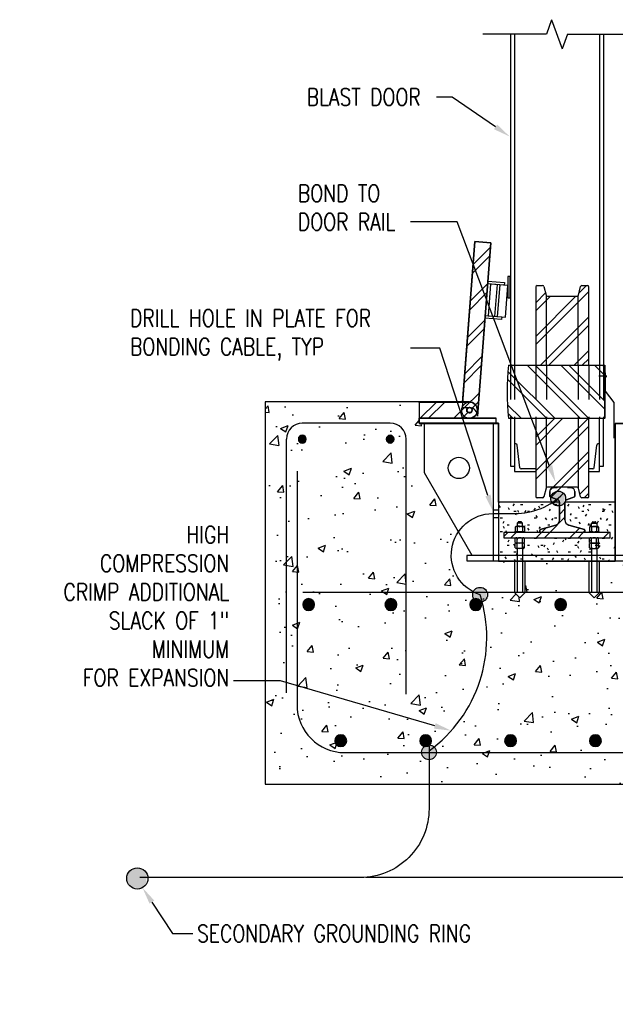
# Model space of a CAD drawing. Header units: inches. Extents: x 144.6 to 168.5, y 21.9 to 43.
# Tile 5 of 7: x 156.7 to 161, y 35.8 to 43. Entities that reach past the tile are written whole.
import ezdxf
from ezdxf import colors
from ezdxf.entities.mleader import LeaderData, LeaderLine
from ezdxf.math import Vec2, Vec3

# ---------------------------------------------------------------- set-up
doc = ezdxf.new("R2010")
doc.units = ezdxf.units.IN
doc.header["$MEASUREMENT"] = 0
doc.linetypes.add('HIDDEN', pattern=[0.375, 0.25, -0.125])
for name, color, linetype in [('E-ANNO-TEXT', 2, 'Continuous'), ('E-DETL-GRPH', 3, 'Continuous'), ('G-Anno-Std-Scrn', 250, 'Continuous'), ('G-ANNO-STD-SCRN-HIDD', 250, 'HIDDEN')]:
    doc.layers.add(name, color=color, linetype=linetype)
doc.styles.add('Annotative', font='romans.shx', dxfattribs={"width": 0.8, "height": 0.125})
pattern_1 = [(45, (160.82217, 48.16254), (-0.1225314, 0.1225314), []), (45, (160.82217, 48.3482), (-0.1225314, 0.1225314), [])]

# ---------------------------------------------------------------- blocks, each defined once
blk = doc.blocks.new('Reinforcing Bar Section_USACE - __9-1493162-Section 31')
h = blk.add_hatch(color=256)
h.dxf.hatch_style = 1
h.paths.add_polyline_path([(773.77, -31.894, 1), (774.895, -31.894, 1)])
for start, end in [(0, 180), (180, 0)]:
    blk.add_arc((774.332, -31.894), 0.562, start, end)
blk = doc.blocks.new('Reinforcing Bar Section_USACE - __9-1453024-Section 31')
h = blk.add_hatch(color=256)
h.dxf.hatch_style = 1
h.paths.add_polyline_path([(770.743, -19.078, 1), (771.868, -19.078, 1)])
for radius, start, end in [(0.562, 0, 180), (0.563, 180, 360)]:
    blk.add_arc((771.305, -19.078), radius, start, end)

msp = doc.modelspace()

# ---------------------------------------------------------------- hatches: boundary and pattern name
at = {"layer": 'E-DETL-GRPH', "lineweight": -3}
for points in [[(160.6524, 39.516), (160.6174, 39.5451), (160.5882, 39.5451), (160.5561, 39.5189), (160.5503, 39.4897), (160.5591, 39.4634), (160.5765, 39.4459), (160.6174, 39.4401), (160.6465, 39.4605)], [(160.0829, 38.8148), (160.0479, 38.8439), (160.0187, 38.8439), (159.9867, 38.8177), (159.9808, 38.7885), (159.9896, 38.7622), (160.0071, 38.7448), (160.0479, 38.7389), (160.0771, 38.7594)], [(159.7106, 37.6674), (159.6756, 37.6966), (159.6465, 37.6966), (159.6144, 37.6704), (159.6085, 37.6412), (159.6173, 37.6149), (159.6348, 37.5974), (159.6756, 37.5916), (159.7048, 37.612)], [(157.605, 36.7593), (157.555, 36.801), (157.5133, 36.801), (157.4675, 36.7635), (157.4592, 36.7218), (157.4717, 36.6843), (157.4967, 36.6593), (157.555, 36.651), (157.5967, 36.6802)]]:
    msp.add_hatch(color=256, dxfattribs=at).paths.add_polyline_path(points)
at = {"layer": 'G-Anno-Std-Scrn', "lineweight": -3}
h = msp.add_hatch(dxfattribs=at)
h.set_pattern_fill('FP_6', color=256, scale=0.07736, style=0, pattern_type=2)
h.set_pattern_definition(pattern_1)
h.paths.add_polyline_path([(160.0131, 40.0908), (160.1114, 41.3544), (159.9957, 41.3634), (159.9016, 40.1533), (159.9553, 40.1533), (159.9688, 40.1517), (159.9816, 40.147), (159.9929, 40.1394), (160.0022, 40.1294), (160.0089, 40.1175), (160.0126, 40.1044)])
h = msp.add_hatch(dxfattribs=at)
h.set_pattern_fill('FP_6', color=256, scale=0.07736, style=0, pattern_type=2)
h.set_pattern_definition(pattern_1)
h.paths.add_polyline_path([(160.8256, 40.4623), (160.8252, 41.035), (160.8243, 41.0373), (160.8227, 41.0393), (160.8207, 41.0408), (160.8184, 41.0418), (160.8159, 41.0421), (160.7751, 41.0421), (160.771, 41.0412), (160.7676, 41.0386), (160.7657, 41.0348), (160.7493, 40.9701), (160.7466, 40.9668), (160.7428, 40.965), (160.7407, 40.9648), (160.5216, 40.965), (160.5177, 40.9668), (160.515, 40.9701), (160.5143, 40.9721), (160.4979, 41.0368), (160.4952, 41.0401), (160.4934, 41.0412), (160.4892, 41.0421), (160.4459, 41.0418), (160.4436, 41.0408), (160.4416, 41.0393), (160.4401, 41.0373), (160.4391, 41.035), (160.4388, 41.0325), (160.4388, 40.4623)])
h = msp.add_hatch(dxfattribs=at)
h.set_pattern_fill('FP_7', color=256, scale=0.07736, style=0, pattern_type=2)
h.set_pattern_definition([(135, (160.82217, 48.16254), (-0.1225314, -0.1225314), []), (135, (160.82217, 48.3482), (-0.1225314, -0.1225314), [])])
h.paths.add_polyline_path([(160.3986, 40.0755), (160.9416, 40.0755), (160.9428, 40.2689), (160.9416, 40.4623), (160.2405, 40.4623), (160.2309, 40.2689), (160.2405, 40.0755)])
h = msp.add_hatch(dxfattribs=at)
h.set_pattern_fill('AR-CONC', color=256, scale=0.07736, style=0)
h.set_pattern_definition([(50, (156.53366, 35.7097), (0.55487, -0.048545), [0.05802, -0.638217]), (355, (156.53366, 35.7097), (-0.107338, 0.581893), [0.046416, -0.510573]), (100.4514, (156.5799, 35.70565), (0.447532, 0.533348), [0.04931, -0.5424]), (46.184, (156.53366, 35.8644), (0.825614, -0.128045), [0.08703, -0.957325]), (96.6356, (156.6025, 35.85374), (0.72305, 0.753574), [0.073964, -0.8136]), (351.184, (156.5337, 35.8644), (0.72305, 0.753574), [0.069624, -0.76586]), (21, (156.61102, 35.82573), (0.461765, -0.311464), [0.05802, -0.638217]), (326, (156.611, 35.82573), (0.188228, 0.560973), [0.046416, -0.510573]), (71.4514, (156.6495, 35.7998), (0.649993, 0.24951), [0.04931, -0.5424]), (37.5, (156.53366, 35.7097), (0.0094068, 0.2575254), [0, -0.504385, 0, -0.5183094, 0, -0.5125075]), (7.5, (156.53366, 35.7097), (0.2035096, 0.3051154), [0, -0.295514, 0, -0.492781, 0, -0.195333]), (327.5, (156.36115, 35.7097), (0.412963, -0.0174484), [0, -0.193399, 0, -0.603405, 0, -0.800672]), (317.5, (156.2838, 35.7097), (0.451151, 0.077441), [0, -0.251419, 0, -0.400723, 0, -0.568593])])
h.paths.add_polyline_path([(168.3893, 40.1945), (163.9296, 40.1945), (163.9296, 40.0759), (163.92, 40.0372), (163.8813, 40.0372), (163.8813, 39.6757), (163.5332, 39.0728), (163.5718, 39.0728), (163.5718, 39.0341), (163.2237, 39.0341), (163.2237, 38.8056), (163.185, 38.767), (163.1464, 38.8056), (163.1464, 39.0341), (162.6822, 39.0341), (162.6822, 38.8056), (162.6435, 38.767), (162.6048, 38.8056), (162.6048, 39.0341), (162.4888, 39.0341), (162.2567, 39.0341), (162.2567, 39.0728), (162.2954, 39.0728), (161.9473, 39.6757), (161.9473, 40.0372), (161.9086, 40.0372), (161.9086, 40.1945), (161.5992, 40.1945), (161.5992, 40.0372), (161.5605, 40.0372), (161.5605, 39.6783), (161.2124, 39.0753), (161.251, 39.0753), (161.251, 39.0341), (160.9029, 39.0341), (160.9029, 38.8056), (160.8643, 38.767), (160.8256, 38.8056), (160.8256, 39.0341), (160.3614, 39.0341), (160.3614, 38.8056), (160.3227, 38.767), (160.2841, 38.8056), (160.2841, 39.0341), (160.168, 39.0341), (159.9359, 39.0341), (159.9359, 39.0753), (159.9746, 39.0753), (159.6265, 39.6783), (159.6265, 40.0372), (159.5878, 40.0372), (159.5878, 40.1945), (158.4661, 40.1945), (158.4661, 37.4095), (168.3893, 37.4095), (168.3893, 38.7283), (168.2733, 38.767), (168.5053, 38.8443), (168.3893, 38.883)])
h = msp.add_hatch(dxfattribs=at)
h.set_pattern_fill('FP_6', color=256, scale=0.07736, style=0, pattern_type=2)
h.set_pattern_definition(pattern_1)
h.paths.add_polyline_path([(159.5878, 40.0759), (159.9561, 40.0759), (159.9711, 40.0779), (159.9851, 40.0837), (159.9971, 40.0929), (160.0064, 40.1049), (160.01, 40.1136), (160.0089, 40.1175), (160.0022, 40.1294), (159.9914, 40.1404), (159.9798, 40.1476), (159.9665, 40.152), (159.9612, 40.1526), (159.9658, 40.1507), (159.9703, 40.147), (159.9729, 40.1436), (159.9748, 40.1389), (159.9754, 40.1339), (159.9748, 40.1289), (159.9729, 40.1243), (159.9698, 40.1203), (159.9658, 40.1172), (159.9611, 40.1153), (159.9561, 40.1146), (159.9511, 40.1153), (159.9464, 40.1172), (159.9424, 40.1203), (159.9394, 40.1243), (159.9374, 40.1289), (159.9368, 40.1339), (159.9374, 40.1389), (159.9394, 40.1436), (159.9424, 40.1476), (159.9464, 40.1507), (159.9511, 40.1526), (159.9553, 40.1533), (159.9016, 40.1533), (159.9046, 40.192), (159.5878, 40.192)])
h = msp.add_hatch(dxfattribs=at)
h.set_pattern_fill('FP_6', color=256, scale=0.07736, style=0, pattern_type=2)
h.set_pattern_definition(pattern_1)
h.paths.add_polyline_path([(160.4892, 39.4957), (160.4934, 39.4967), (160.4967, 39.4993), (160.4986, 39.503), (160.515, 39.5678), (160.5177, 39.571), (160.5216, 39.5728), (160.5237, 39.5731), (160.7428, 39.5728), (160.7466, 39.571), (160.7493, 39.5678), (160.75, 39.5658), (160.7665, 39.501), (160.7692, 39.4978), (160.771, 39.4967), (160.7751, 39.4957), (160.8184, 39.4961), (160.8207, 39.497), (160.8227, 39.4986), (160.8243, 39.5006), (160.8252, 39.5029), (160.8256, 39.5054), (160.8256, 40.0755), (160.4388, 40.0755), (160.4391, 39.5029), (160.4401, 39.5006), (160.4416, 39.4986), (160.4436, 39.497), (160.4459, 39.4961), (160.4484, 39.4957)])
for points in [[(158.7434, 39.8955), (158.755, 39.9011), (158.7631, 39.9111), (158.766, 39.9237), (158.7631, 39.9363), (158.755, 39.9464), (158.7434, 39.952), (158.7305, 39.952), (158.7189, 39.9464), (158.7108, 39.9363), (158.7079, 39.9237), (158.7108, 39.9111), (158.7189, 39.9011), (158.7305, 39.8955)], [(159.371, 39.8955), (159.384, 39.8955), (159.3956, 39.9011), (159.4036, 39.9111), (159.4065, 39.9237), (159.4036, 39.9363), (159.3956, 39.9464), (159.384, 39.952), (159.371, 39.952), (159.3594, 39.9464), (159.3514, 39.9363), (159.3485, 39.9237), (159.3514, 39.9111), (159.3594, 39.9011)]]:
    msp.add_hatch(color=256, dxfattribs=at).paths.add_polyline_path(points)
h = msp.add_hatch(dxfattribs=at)
h.set_pattern_fill('FP_6', color=256, scale=0.07736, style=0, pattern_type=2)
h.set_pattern_definition(pattern_1)
h.paths.add_polyline_path([(160.6631, 39.2443), (160.793, 39.2445), (160.7941, 39.245), (160.7964, 39.2479), (160.7966, 39.2491), (160.7966, 39.26), (160.7952, 39.2634), (160.7931, 39.2647), (160.6793, 39.2981), (160.6702, 39.3021), (160.6624, 39.3083), (160.6565, 39.3162), (160.6528, 39.3254), (160.6515, 39.3352), (160.6521, 39.4691), (160.6537, 39.4734), (160.6563, 39.4772), (160.6597, 39.4803), (160.6638, 39.4825), (160.723, 39.5063), (160.724, 39.5093), (160.7235, 39.5457), (160.7231, 39.5485), (160.7205, 39.5552), (160.7163, 39.5611), (160.7108, 39.5657), (160.7043, 39.5689), (160.6973, 39.5703), (160.6612, 39.5729), (160.6523, 39.5731), (160.6032, 39.5729), (160.5671, 39.5703), (160.56, 39.5689), (160.5535, 39.5657), (160.548, 39.5611), (160.5438, 39.5552), (160.5412, 39.5485), (160.5403, 39.5414), (160.5403, 39.5093), (160.5422, 39.5055), (160.5441, 39.5046), (160.6046, 39.4803), (160.6081, 39.4772), (160.6107, 39.4734), (160.6123, 39.4691), (160.6128, 39.4645), (160.6128, 39.3352), (160.6116, 39.3254), (160.6078, 39.3162), (160.6019, 39.3083), (160.5941, 39.3021), (160.5851, 39.2981), (160.4701, 39.2642), (160.4692, 39.2634), (160.4678, 39.26), (160.4679, 39.2479), (160.4702, 39.245), (160.4726, 39.2443)])
h = msp.add_hatch(dxfattribs=at)
h.set_pattern_fill('FP_5', color=256, scale=0.07736, style=0, pattern_type=2)
h.set_pattern_definition([(0, (160.822173, 48.162536), (0.19804062, 0.04951016), [0.0163384, -0.1322076, 0.0163384, -0.1322076, -0.7921625]), (0, (160.822173, 48.162536), (0.19804062, 0.04951016), [-0.297061, 0.0163384, -0.280738, 0.0163384, -0.1322076, -0.3465711]), (0, (160.822173, 48.162536), (0.19804062, 0.04951016), [-0.7426523, 0.0163384, -0.0826974, 0.0163384, -0.231228]), (120, (160.89644, 48.18729), (-0.14189736, 0.14675313), [0.0163384, -0.1322076, 0.0163384, -0.1322076, -0.7921625]), (120, (160.89644, 48.18729), (-0.14189736, 0.14675313), [-0.297061, 0.0163384, -0.280738, 0.0163384, -0.1322076, -0.3465711]), (120, (160.89644, 48.18729), (-0.14189736, 0.14675313), [-0.7426523, 0.0163384, -0.0826974, 0.0163384, -0.231228]), (240, (160.921193, 48.28631), (-0.05614326, -0.1962633), [0.0163384, -0.1322076, 0.0163384, -0.1322076, -0.7921625]), (240, (160.921193, 48.28631), (-0.05614326, -0.1962633), [-0.297061, 0.0163384, -0.280738, 0.0163384, -0.1322076, -0.3465711]), (240, (160.921193, 48.28631), (-0.05614326, -0.1962633), [-0.7426523, 0.0163384, -0.0826974, 0.0163384, -0.231228])])
h.paths.add_polyline_path([(160.2067, 39.0341), (161.019, 39.0341), (161.019, 39.4645), (160.6515, 39.4645), (160.6515, 39.3352), (160.6528, 39.3254), (160.6565, 39.3162), (160.6631, 39.3077), (160.6702, 39.3021), (160.6793, 39.2981), (160.7942, 39.2642), (160.7952, 39.2634), (160.7966, 39.26), (160.7964, 39.2479), (160.7941, 39.245), (160.7931, 39.2443), (160.9803, 39.2443), (160.9803, 39.2056), (160.2067, 39.2056), (160.2067, 39.2443), (160.4713, 39.2445), (160.4702, 39.245), (160.4679, 39.2479), (160.4678, 39.2491), (160.4678, 39.26), (160.4692, 39.2634), (160.4714, 39.2647), (160.5851, 39.2981), (160.5941, 39.3021), (160.6019, 39.3083), (160.6078, 39.3162), (160.6116, 39.3254), (160.6128, 39.3352), (160.6123, 39.4645), (160.168, 39.4645), (160.168, 39.0341)])
h = msp.add_hatch(dxfattribs=at)
h.set_pattern_fill('FP_6', color=256, scale=0.07736, style=0, pattern_type=2)
h.set_pattern_definition(pattern_1)
h.paths.add_polyline_path([(160.9276, 39.2056), (160.9803, 39.2056), (160.9803, 39.2443), (160.2067, 39.2443), (160.2067, 39.2056)])

# ---------------------------------------------------------------- linework, layer by layer
at = {"layer": 'E-DETL-GRPH', "lineweight": -3}
for points in [[(160.0333, 38.79, -0.85444), (160.1253, 39.3813), (160.2863, 39.3813, 0.198912), (160.6399, 39.5278), (160.5648, 39.4528)], [(159.661, 37.6871), (159.661, 37.2309, -0.414214), (159.161, 36.7309), (157.5514, 36.7309)], [(162.1325, 37.6871), (162.1325, 37.2309, -0.414214), (161.6325, 36.7309), (159.2005, 36.7309)]]:
    msp.add_lwpolyline(points, format="xyb", dxfattribs=at)
for centre, radius in [((160.6028, 39.4912), 0.054), ((160.0333, 38.79), 0.054), ((159.661, 37.6426), 0.054), ((157.5341, 36.7239), 0.0771)]:
    msp.add_circle(centre, radius, dxfattribs=at)
msp.add_arc((159.062, 38.4789), 1.0199, 305.96829, 17.75745, dxfattribs=at)
at = {"layer": 'G-Anno-Std-Scrn', "lineweight": -3}
for p, q in [((160.5548, 42.9794), (160.5161, 42.8731)), ((160.5548, 42.9794), (160.6322, 42.7668)), ((160.5161, 42.8731), (160.052, 42.8731)), ((160.255, 42.8731), (160.255, 40.4623)), ((160.2841, 42.8731), (160.2841, 40.4623)), ((160.6709, 42.8731), (160.6322, 42.7668)), ((160.6709, 42.8731), (161.135, 42.8731)), ((160.9029, 42.8731), (160.9029, 40.4623)), ((160.9319, 42.8731), (160.9319, 40.4623)), ((159.9957, 41.3634), (159.9016, 40.1533)), ((159.9046, 40.192), (159.9957, 41.3634)), ((160.1114, 41.3544), (159.9957, 41.3634)), ((159.9957, 41.3634), (160.1114, 41.3544)), ((160.0131, 40.0908), (160.1114, 41.3544)), ((160.1114, 41.3544), (160.0131, 40.0908)), ((160.2535, 41.1098), (160.2353, 41.1098)), ((160.2353, 41.1098), (160.2353, 40.9527)), ((160.2535, 40.9527), (160.2535, 41.1098)), ((160.2094, 41.0454), (160.0881, 41.0548)), ((160.0896, 41.0741), (160.2109, 41.0647)), ((160.1087, 41.0532), (160.0907, 40.8219)), ((160.2353, 41.0434), (160.1087, 41.0532)), ((160.1569, 41.0495), (160.1389, 40.8181)), ((160.1761, 41.048), (160.1581, 40.8166)), ((160.2109, 41.0647), (160.2094, 41.0454)), ((160.2173, 40.812), (160.2353, 41.0434)), ((160.4388, 41.0325), (160.4388, 40.4623)), ((160.4484, 41.0421), (160.4892, 41.0421)), ((160.4986, 41.0348), (160.5143, 40.9721)), ((160.75, 40.9721), (160.7657, 41.0348)), ((160.7751, 41.0421), (160.8159, 41.0421)), ((160.8256, 40.4623), (160.8256, 41.0325)), ((160.5161, 40.4623), (160.5161, 40.9684)), ((160.5237, 40.9648), (160.7407, 40.9648)), ((160.7482, 40.4623), (160.7482, 40.9684)), ((160.2353, 40.9527), (160.2535, 40.9527)), ((160.0701, 40.8235), (160.1914, 40.814)), ((160.0907, 40.8219), (160.2173, 40.812)), ((160.1914, 40.814), (160.1899, 40.7947)), ((160.1899, 40.7947), (160.0686, 40.8042)), ((160.2405, 40.4623), (160.9416, 40.4623)), ((160.9416, 40.4623), (160.9416, 40.0755)), ((160.9542, 40.3818), (160.8989, 40.3818)), ((160.9482, 40.2737), (160.9482, 40.4073)), ((160.9515, 40.3868), (160.9515, 40.376)), ((161.0116, 40.1898), (160.9482, 40.2737)), ((159.5878, 40.1945), (158.4661, 40.1945)), ((158.4661, 40.1945), (158.4661, 37.4095)), ((159.5878, 40.192), (159.5878, 40.1945)), ((159.5878, 40.1945), (159.5878, 40.0372)), ((159.9553, 40.1945), (159.5878, 40.1945)), ((159.9046, 40.192), (159.5878, 40.192)), ((159.5878, 40.192), (159.5878, 40.0759)), ((159.9553, 40.192), (159.5878, 40.192)), ((159.5878, 40.192), (159.5878, 40.0372)), ((161.0101, 39.9306), (161.0116, 40.1898)), ((159.9016, 40.1533), (159.9553, 40.1533)), ((159.3775, 40.0398), (158.737, 40.0398)), ((159.5878, 40.0785), (160.1487, 40.0785)), ((159.5878, 40.0398), (159.5878, 40.0759)), ((159.5878, 40.0759), (159.9561, 40.0759)), ((159.5878, 40.0759), (160.1487, 40.0759)), ((160.168, 40.0398), (159.5878, 40.0398)), ((159.5878, 40.0398), (160.168, 40.0398)), ((159.5878, 40.0372), (160.168, 40.0372)), ((159.5878, 40.0372), (160.168, 40.0372)), ((159.6265, 39.6783), (159.6265, 40.0398)), ((160.1293, 40.0398), (160.1293, 39.0341)), ((160.1487, 40.0785), (160.1487, 40.0372)), ((160.168, 39.4645), (160.168, 40.0398)), ((160.168, 40.0398), (160.168, 39.0341)), ((160.168, 40.0372), (160.168, 39.0341)), ((160.2405, 40.0755), (160.9416, 40.0755)), ((160.255, 40.0755), (160.255, 39.7266)), ((160.2841, 40.0755), (160.2841, 39.688)), ((160.4388, 40.0755), (160.4388, 39.5054)), ((160.5161, 39.5695), (160.5161, 40.0755)), ((160.7482, 40.0755), (160.7482, 39.5695)), ((160.8256, 39.5054), (160.8256, 40.0755)), ((160.9029, 39.688), (160.9029, 40.0755)), ((160.9319, 39.7266), (160.9319, 40.0755)), ((161.5992, 40.0372), (161.019, 40.0372)), ((161.019, 40.0372), (161.019, 39.0341)), ((161.019, 39.0341), (161.019, 40.0372)), ((161.019, 40.0372), (161.5992, 40.0372)), ((158.6209, 38.0765), (158.6209, 39.9237)), ((159.4935, 38.0671), (159.4935, 39.9237)), ((160.2944, 39.8891), (160.2841, 39.8891)), ((160.3219, 39.7152), (160.3039, 39.881)), ((160.8651, 39.7152), (160.8831, 39.881)), ((160.9029, 39.8891), (160.8926, 39.8891)), ((158.6983, 39.691), (158.6983, 37.9891)), ((159.9746, 39.0753), (159.6265, 39.6783)), ((160.255, 39.7266), (160.2841, 39.7266)), ((160.2841, 39.688), (160.4388, 39.688)), ((160.4388, 39.7065), (160.3315, 39.7065)), ((160.8555, 39.7065), (160.8256, 39.7065)), ((160.8256, 39.688), (160.9029, 39.688)), ((160.9029, 39.7266), (160.9319, 39.7266)), ((160.5143, 39.5658), (160.4986, 39.503)), ((160.7407, 39.5731), (160.5237, 39.5731)), ((160.5403, 39.5414), (160.5403, 39.5093)), ((160.5403, 39.5093), (160.5403, 39.5414)), ((160.5943, 39.5724), (160.5671, 39.5703)), ((160.5671, 39.5703), (160.5943, 39.5724)), ((160.6523, 39.5731), (160.6121, 39.5731)), ((160.6973, 39.5703), (160.6701, 39.5724)), ((160.6701, 39.5724), (160.6973, 39.5703)), ((160.724, 39.5093), (160.724, 39.5414)), ((160.724, 39.5414), (160.724, 39.5093)), ((160.7657, 39.503), (160.75, 39.5658)), ((160.6128, 39.4645), (160.168, 39.4645)), ((160.4892, 39.4957), (160.4484, 39.4957)), ((160.5441, 39.5046), (160.6005, 39.4825)), ((160.6005, 39.4825), (160.5441, 39.5046)), ((160.6128, 39.4645), (160.6128, 39.3352)), ((160.6128, 39.3352), (160.6128, 39.4645)), ((160.6515, 39.3352), (160.6515, 39.4645)), ((161.019, 39.4645), (160.6515, 39.4645)), ((160.6515, 39.4645), (160.6515, 39.3352)), ((160.6638, 39.4825), (160.7202, 39.5046)), ((160.7202, 39.5046), (160.6638, 39.4825)), ((160.8159, 39.4957), (160.7751, 39.4957)), ((160.3421, 39.3117), (160.3034, 39.3117)), ((160.3034, 39.3117), (160.3034, 39.2878)), ((160.331, 39.3216), (160.3145, 39.3216)), ((160.3421, 39.2878), (160.3421, 39.3117)), ((160.8449, 39.2878), (160.8449, 39.3117)), ((160.8449, 39.3117), (160.8836, 39.3117)), ((160.856, 39.3216), (160.8725, 39.3216)), ((160.8836, 39.3117), (160.8836, 39.2878)), ((160.9803, 39.2443), (160.2067, 39.2443)), ((160.2067, 39.2443), (160.2067, 39.2056)), ((160.9803, 39.2443), (160.2067, 39.2443)), ((160.2067, 39.2443), (160.2067, 39.2056)), ((160.3614, 39.2491), (160.2841, 39.2491)), ((160.2841, 39.2491), (160.2841, 39.2443)), ((160.2899, 39.2837), (160.2899, 39.2532)), ((160.3484, 39.2878), (160.2971, 39.2878)), ((160.3044, 39.2837), (160.3044, 39.2532)), ((160.3411, 39.2837), (160.3411, 39.2532)), ((160.3556, 39.2837), (160.3556, 39.2532)), ((160.3614, 39.2443), (160.3614, 39.2491)), ((160.4678, 39.26), (160.4678, 39.2491)), ((160.4678, 39.2491), (160.4678, 39.26)), ((160.5851, 39.2981), (160.4713, 39.2647)), ((160.4713, 39.2647), (160.5851, 39.2981)), ((160.7931, 39.2647), (160.6793, 39.2981)), ((160.6793, 39.2981), (160.7931, 39.2647)), ((160.7966, 39.2491), (160.7966, 39.26)), ((160.7966, 39.26), (160.7966, 39.2491)), ((160.8256, 39.2443), (160.8256, 39.2491)), ((160.8256, 39.2491), (160.9029, 39.2491)), ((160.8314, 39.2837), (160.8314, 39.2532)), ((160.8386, 39.2878), (160.8899, 39.2878)), ((160.8459, 39.2837), (160.8459, 39.2532)), ((160.8826, 39.2837), (160.8826, 39.2532)), ((160.8971, 39.2837), (160.8971, 39.2532)), ((160.9029, 39.2491), (160.9029, 39.2443)), ((160.9803, 39.2056), (160.9803, 39.2443)), ((160.9803, 39.2056), (160.9803, 39.2443)), ((160.2067, 39.2056), (160.9803, 39.2056)), ((160.2067, 39.2056), (160.9803, 39.2056)), ((160.2899, 39.1711), (160.2899, 39.2016)), ((160.2899, 39.1324), (160.2899, 39.1629)), ((160.3484, 39.167), (160.2971, 39.167)), ((160.3044, 39.1711), (160.3044, 39.2016)), ((160.3044, 39.1324), (160.3044, 39.1629)), ((160.3411, 39.1711), (160.3411, 39.2016)), ((160.3411, 39.1324), (160.3411, 39.1629)), ((160.3556, 39.1711), (160.3556, 39.2016)), ((160.3556, 39.1324), (160.3556, 39.1629)), ((160.8314, 39.1711), (160.8314, 39.2016)), ((160.8314, 39.1324), (160.8314, 39.1629)), ((160.8386, 39.167), (160.8899, 39.167)), ((160.8459, 39.1711), (160.8459, 39.2016)), ((160.8459, 39.1324), (160.8459, 39.1629)), ((160.8826, 39.1711), (160.8826, 39.2016)), ((160.8826, 39.1324), (160.8826, 39.1629)), ((160.8971, 39.1711), (160.8971, 39.2016)), ((160.8971, 39.1324), (160.8971, 39.1629)), ((160.3484, 39.1283), (160.2971, 39.1283)), ((160.3034, 39.1283), (160.3034, 38.8056)), ((160.3421, 39.1283), (160.3421, 38.8056)), ((160.8386, 39.1283), (160.8899, 39.1283)), ((160.8449, 39.1283), (160.8449, 38.8056)), ((160.8836, 39.1283), (160.8836, 38.8056)), ((161.251, 39.0753), (159.9359, 39.0753)), ((159.9359, 39.0753), (159.9359, 39.0366)), ((159.9359, 39.0366), (161.251, 39.0366)), ((161.251, 39.0341), (159.9359, 39.0341)), ((160.168, 39.0341), (161.019, 39.0341)), ((160.2841, 39.0341), (160.2841, 38.8056)), ((160.3614, 38.8056), (160.3614, 39.0341)), ((160.8256, 39.0366), (160.8256, 38.8056)), ((160.9029, 38.8056), (160.9029, 39.0366)), ((160.2841, 38.8056), (160.3227, 38.767)), ((160.3421, 38.8056), (160.3034, 38.8056)), ((160.3227, 38.767), (160.3614, 38.8056)), ((160.8256, 38.8056), (160.8643, 38.767)), ((160.8836, 38.8056), (160.8449, 38.8056)), ((160.8643, 38.767), (160.9029, 38.8056)), ((159.0472, 37.6402), (168.3893, 37.6402)), ((158.4661, 37.4095), (168.3893, 37.4095))]:
    msp.add_line(p, q, dxfattribs=at)
msp.add_lwpolyline([(168.3893, 39.615), (163.5663, 38.8112, -0.041311), (163.4995, 38.8056), (158.7397, 38.8056)], format="xyb", dxfattribs=at)
for centre, radius in [((159.9553, 40.1365), 0.0193), ((159.9553, 40.1339), 0.0193), ((159.8779, 39.714), 0.0774)]:
    msp.add_circle(centre, radius, dxfattribs=at)
for centre, radius, start, end in [((160.4484, 41.0325), 0.00967, 90, 180), ((160.4892, 41.0325), 0.00967, 14.03624, 90), ((160.7751, 41.0325), 0.00967, 90, 165.96376), ((160.8159, 41.0325), 0.00967, 0, 90), ((160.5237, 40.9745), 0.00967, 194.03624, 270), ((160.7407, 40.9745), 0.00967, 270, 345.96376), ((162.1697, 40.2689), 1.9388, 174.27519, 185.72481), ((118.0902, 40.2624), 42.8518, 359.74988, 0.26712), ((101.0214, 40.2599), 59.9205, 359.823553, 0.193453), ((159.9553, 40.1339), 0.058, 90, 270), ((159.9553, 40.1365), 0.058, 270, 90), ((159.9553, 40.1339), 0.058, 270, 90), ((159.9561, 40.1339), 0.0193, 92.47897, 74.66326), ((159.9553, 40.0953), 0.058, 355.55113, 90), ((159.9561, 40.1339), 0.058, 270, 339.33403), ((158.737, 39.9237), 0.116, 90, 180), ((159.3775, 39.9237), 0.116, 0, 90), ((158.737, 39.9237), 0.029, 0, 180), ((159.3775, 39.9237), 0.029, 0, 180), ((158.737, 39.9237), 0.029, 180, 0), ((159.3775, 39.9237), 0.029, 180, 0), ((160.2944, 39.8794), 0.00967, 9.46232, 90), ((160.8926, 39.8794), 0.00967, 90, 170.53768), ((160.3315, 39.7162), 0.00967, 186.19559, 270), ((160.8555, 39.7162), 0.00967, 270, 353.80441), ((160.5237, 39.5634), 0.00967, 90, 165.96376), ((160.5693, 39.5414), 0.029, 94.39871, 180), ((160.5693, 39.5414), 0.029, 94.39871, 180), ((160.6121, 39.341), 0.2321, 90, 94.39871), ((160.6121, 39.341), 0.2321, 90, 94.39871), ((160.6523, 39.341), 0.2321, 85.60129, 90), ((160.6523, 39.341), 0.2321, 85.60129, 90), ((160.695, 39.5414), 0.029, 0, 85.60129), ((160.695, 39.5414), 0.029, 0, 85.60129), ((160.7407, 39.5634), 0.00967, 14.03624, 90), ((160.4484, 39.5054), 0.00967, 180, 270), ((160.4892, 39.5054), 0.00967, 270, 345.96376), ((160.5451, 39.5093), 0.00483, 180, 258.11134), ((160.5451, 39.5093), 0.00483, 180, 258.11134), ((160.5935, 39.4645), 0.0193, 0, 68.60231), ((160.5935, 39.4645), 0.0193, 0, 68.60231), ((160.6709, 39.4645), 0.0193, 111.39769, 180), ((160.6709, 39.4645), 0.0193, 111.39769, 180), ((160.7192, 39.5093), 0.00483, 281.88866, 360), ((160.7192, 39.5093), 0.00483, 281.88866, 0), ((160.7751, 39.5054), 0.00967, 194.03624, 270), ((160.8159, 39.5054), 0.00967, 270, 0), ((160.2992, 39.3224), 0.0115, 291.486, 339.93134), ((160.3145, 39.3168), 0.00483, 90, 159.93134), ((160.331, 39.3168), 0.00483, 20.06866, 90), ((160.3463, 39.3224), 0.0115, 200.06866, 248.514), ((160.5742, 39.3352), 0.0387, 286.38954, 0), ((160.5742, 39.3352), 0.0387, 286.38954, 0), ((160.6902, 39.3352), 0.0387, 180, 253.61046), ((160.6902, 39.3352), 0.0387, 180, 253.61046), ((160.8407, 39.3224), 0.0115, 291.486, 339.93134), ((160.856, 39.3168), 0.00483, 90, 159.93134), ((160.8725, 39.3168), 0.00483, 20.06866, 90), ((160.8878, 39.3224), 0.0115, 200.06866, 248.514), ((160.2971, 39.2793), 0.00848, 31.17195, 148.82805), ((160.2971, 39.2576), 0.00848, 211.17195, 328.82805), ((160.3227, 39.2441), 0.0437, 65.15355, 114.84645), ((160.3227, 39.2929), 0.0437, 245.15355, 294.84645), ((160.3484, 39.2793), 0.00848, 31.17195, 148.82805), ((160.3484, 39.2576), 0.00848, 211.17195, 328.82805), ((160.4726, 39.26), 0.00483, 106.38954, 180), ((160.4726, 39.26), 0.00483, 106.38954, 180), ((160.4726, 39.2491), 0.00483, 180, 270), ((160.4726, 39.2491), 0.00483, 180, 270), ((160.7917, 39.2491), 0.00483, 270, 0), ((160.7917, 39.2491), 0.00483, 270, 0), ((160.7917, 39.26), 0.00483, 0, 73.61046), ((160.7917, 39.26), 0.00483, 0, 73.61046), ((160.8386, 39.2793), 0.00848, 31.17195, 148.82805), ((160.8386, 39.2576), 0.00848, 211.17195, 328.82805), ((160.8643, 39.2441), 0.0437, 65.15355, 114.84645), ((160.8643, 39.2929), 0.0437, 245.15355, 294.84645), ((160.8899, 39.2793), 0.00848, 31.17195, 148.82805), ((160.8899, 39.2576), 0.00848, 211.17195, 328.82805), ((160.2971, 39.1972), 0.00848, 31.17195, 148.82805), ((160.2971, 39.1755), 0.00848, 211.17195, 328.82805), ((160.2971, 39.1586), 0.00848, 31.17195, 148.82805), ((160.3227, 39.1619), 0.0437, 65.15355, 114.84645), ((160.3227, 39.2108), 0.0437, 245.15355, 294.84645), ((160.3227, 39.1233), 0.0437, 65.15355, 114.84645), ((160.3484, 39.1972), 0.00848, 31.17195, 148.82805), ((160.3484, 39.1755), 0.00848, 211.17195, 328.82805), ((160.3484, 39.1586), 0.00848, 31.17195, 148.82805), ((160.8386, 39.1972), 0.00848, 31.17195, 148.82805), ((160.8386, 39.1755), 0.00848, 211.17195, 328.82805), ((160.8386, 39.1586), 0.00848, 31.17195, 148.82805), ((160.8643, 39.1619), 0.0437, 65.15355, 114.84645), ((160.8643, 39.2108), 0.0437, 245.15355, 294.84645), ((160.8643, 39.1233), 0.0437, 65.15355, 114.84645), ((160.8899, 39.1972), 0.00848, 31.17195, 148.82805), ((160.8899, 39.1755), 0.00848, 211.17195, 328.82805), ((160.8899, 39.1586), 0.00848, 31.17195, 148.82805), ((160.2971, 39.1368), 0.00848, 211.17195, 328.82805), ((160.3227, 39.1721), 0.0437, 245.15355, 294.84645), ((160.3484, 39.1368), 0.00848, 211.17195, 328.82805), ((160.8386, 39.1368), 0.00848, 211.17195, 328.82805), ((160.8643, 39.1721), 0.0437, 245.15355, 294.84645), ((160.8899, 39.1368), 0.00848, 211.17195, 328.82805), ((159.0472, 37.9891), 0.3489, 180, 270)]:
    msp.add_arc(centre, radius, start, end, dxfattribs=at)
at = {"layer": 'G-ANNO-STD-SCRN-HIDD', "lineweight": -3}
for p, q in [((160.255, 40.4623), (160.255, 40.0755)), ((160.2841, 40.4623), (160.2841, 40.0755)), ((160.4388, 40.4623), (160.4388, 40.0755)), ((160.5161, 40.4623), (160.5161, 40.0755)), ((160.7482, 40.4623), (160.7482, 40.0755)), ((160.8256, 40.4623), (160.8256, 40.0755)), ((160.9029, 40.4623), (160.9029, 40.0755)), ((160.9319, 40.4623), (160.9319, 40.0755))]:
    msp.add_line(p, q, dxfattribs=at)
at = {"layer": 'G-ANNO-STD-SCRN-HIDD', "lineweight": -3, "ltscale": 0.09}
for p, q in [((160.1293, 39.4087), (160.168, 39.4087)), ((160.1293, 39.354), (160.168, 39.354))]:
    msp.add_line(p, q, dxfattribs=at)

# ---------------------------------------------------------------- block references
at = {"layer": 'G-Anno-Std-Scrn', "lineweight": -3, "xscale": 0.07735961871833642, "yscale": 0.07735961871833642, "zscale": 0.07735961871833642}
for name, p in [('Reinforcing Bar Section_USACE - __9-1453024-Section 31', (99.1153, 40.1945)), ('Reinforcing Bar Section_USACE - __9-1453024-Section 31', (99.7149, 40.1945)), ('Reinforcing Bar Section_USACE - __9-1453024-Section 31', (100.3338, 40.1945)), ('Reinforcing Bar Section_USACE - __9-1453024-Section 31', (100.9526, 40.1945)), ('Reinforcing Bar Section_USACE - __9-1493162-Section 31', (99.1153, 40.1945)), ('Reinforcing Bar Section_USACE - __9-1493162-Section 31', (99.7342, 40.1945)), ('Reinforcing Bar Section_USACE - __9-1493162-Section 31', (100.3531, 40.1945)), ('Reinforcing Bar Section_USACE - __9-1493162-Section 31', (100.972, 40.1945))]:
    msp.add_blockref(name, p, dxfattribs=at)

# ---------------------------------------------------------------- leaders
at = {"layer": 'E-ANNO-TEXT', "lineweight": -3}
ml = msp.add_multileader_mtext('Standard', dxfattribs=at)
ml.set_content('BLAST DOOR', color=256, style='Annotative')
ml.set_leader_properties(color=1, linetype='ByLayer', lineweight=-1)
ml.build(insert=Vec2(0, 0))
ml.multileader.update_dxf_attribs({"text_right_attachment_type": 3, "dogleg_length": 0.34, "arrow_head_size": 0.125})
ctx = ml.context
ctx.base_point, ctx.char_height, ctx.arrow_head_size, ctx.landing_gap_size, ctx.plane_origin = Vec3(158.7373, 42.4156), 0.125, 0.125, 0.0312, Vec3(158.7814, 42.4156)
ctx.right_attachment = 3
notes = []
notes.append((ctx, [(0, (1, 1, 0), (159.8292, 42.4156), (-1, 0), 0.1151, [(0, [(160.249, 42.1279)], 0, [])])]))
ctx.mtext.insert, ctx.mtext.flow_direction = Vec3(158.7686, 42.4781), 5
ml = msp.add_multileader_mtext('Standard', dxfattribs=at)
ml.set_content('BOND TO \\PDOOR RAIL', color=256, style='Annotative')
ml.set_leader_properties(color=1, linetype='ByLayer', lineweight=-1)
ml.build(insert=Vec2(0, 0))
ml.multileader.update_dxf_attribs({"text_right_attachment_type": 3, "dogleg_length": 0.34, "arrow_head_size": 0.125})
ctx = ml.context
ctx.base_point, ctx.char_height, ctx.arrow_head_size, ctx.landing_gap_size, ctx.plane_origin = Vec3(158.6735, 41.7148), 0.125, 0.125, 0.0312, Vec3(158.2571, 40.2812)
ctx.right_attachment = 3
notes.append((ctx, [(0, (1, 1, 0), (159.8665, 41.5064), (-1, 0), 0.34, [(0, [(160.5835, 39.6102)], 0, [])])]))
ctx.mtext.insert, ctx.mtext.flow_direction = Vec3(158.7048, 41.7773), 5
ml = msp.add_multileader_mtext('Standard', dxfattribs=at)
ml.set_content('DRILL HOLE IN PLATE FOR BONDING CABLE, TYP', color=256, style='Annotative')
ml.set_leader_properties(color=1, linetype='ByLayer', lineweight=-1)
ml.build(insert=Vec2(0, 0))
ml.multileader.update_dxf_attribs({"text_right_attachment_type": 3, "dogleg_length": 0.34, "arrow_head_size": 0.125})
ctx = ml.context
ctx.base_point, ctx.char_height, ctx.arrow_head_size, ctx.landing_gap_size, ctx.plane_origin = Vec3(157.4497, 40.7938), 0.125, 0.125, 0.0312, Vec3(158.1302, 39.3602)
ctx.right_attachment = 3
notes.append((ctx, [(0, (1, 1, 0), (159.7396, 40.5855), (-1, 0), 0.2131, [(0, [(160.1293, 39.3942)], 0, [])])]))
ctx.mtext.insert, ctx.mtext.width, ctx.mtext.flow_direction = Vec3(157.4809, 40.8682), 2.151196, 5
ml = msp.add_multileader_mtext('Standard', dxfattribs=at)
ml.set_content('HIGH\\PCOMPRESSION\\PCRIMP ADDITIONAL\\PSLACK OF 1" \\PMINIMUM \\PFOR EXPANSION', color=256, style='Annotative')
ml.set_leader_properties(color=1, linetype='ByLayer', lineweight=-1)
ml.build(insert=Vec2(0, 0))
ml.multileader.update_dxf_attribs({"text_right_attachment_type": 3, "dogleg_length": 0.34, "arrow_head_size": 0.125})
ctx = ml.context
ctx.base_point, ctx.char_height, ctx.arrow_head_size, ctx.landing_gap_size, ctx.plane_origin = Vec3(156.8257, 39.2276), 0.125, 0.125, 0.0312, Vec3(156.8084, 38.1621)
ctx.right_attachment, ctx.text_align_type = 3, 2
notes.append((ctx, [(0, (1, 1, 0), (158.5788, 38.1621), (-1, 0), 0.343, [(0, [(159.823, 37.7999)], 0, [])])]))
ctx.mtext.insert, ctx.mtext.alignment, ctx.mtext.flow_direction = Vec3(158.2045, 39.2901), 3, 5
ml = msp.add_multileader_mtext('Standard', dxfattribs=at)
ml.set_content('SECONDARY GROUNDING RING', color=256, style='Annotative')
ml.set_leader_properties(color=1, linetype='ByLayer', lineweight=-1)
ml.build(insert=Vec2(0, 0))
ml.multileader.update_dxf_attribs({"text_right_attachment_type": 3, "dogleg_length": 0.5381, "arrow_head_size": 0.125})
ctx = ml.context
ctx.base_point, ctx.char_height, ctx.arrow_head_size, ctx.landing_gap_size, ctx.plane_origin = Vec3(157.9386, 36.3226), 0.125, 0.125, 0.0312, Vec3(157.818, 36.2231)
ctx.right_attachment = 3
notes.append((ctx, [(0, (1, 1, 0), (157.7912, 36.3226), (1, 0), 0.1473, [(0, [(157.5713, 36.6563)], 0, [])])]))
ctx.mtext.insert, ctx.mtext.flow_direction = Vec3(157.9698, 36.3851), 5
for ctx, leaders in notes:
    for number, flags, end, landing, length, lines in leaders:
        leader = LeaderData()
        leader.index, (leader.has_last_leader_line, leader.has_dogleg_vector, leader.attachment_direction) = number, flags
        leader.last_leader_point, leader.dogleg_vector, leader.dogleg_length = Vec3(end), Vec3(landing), length
        for number, points, colour, breaks in lines:
            line = LeaderLine()
            line.index, line.vertices, line.color, line.breaks = number, Vec3.list(points), colors.encode_raw_color(colour), breaks
            leader.lines.append(line)
        ctx.leaders.append(leader)

doc.saveas('drawing.dxf')
